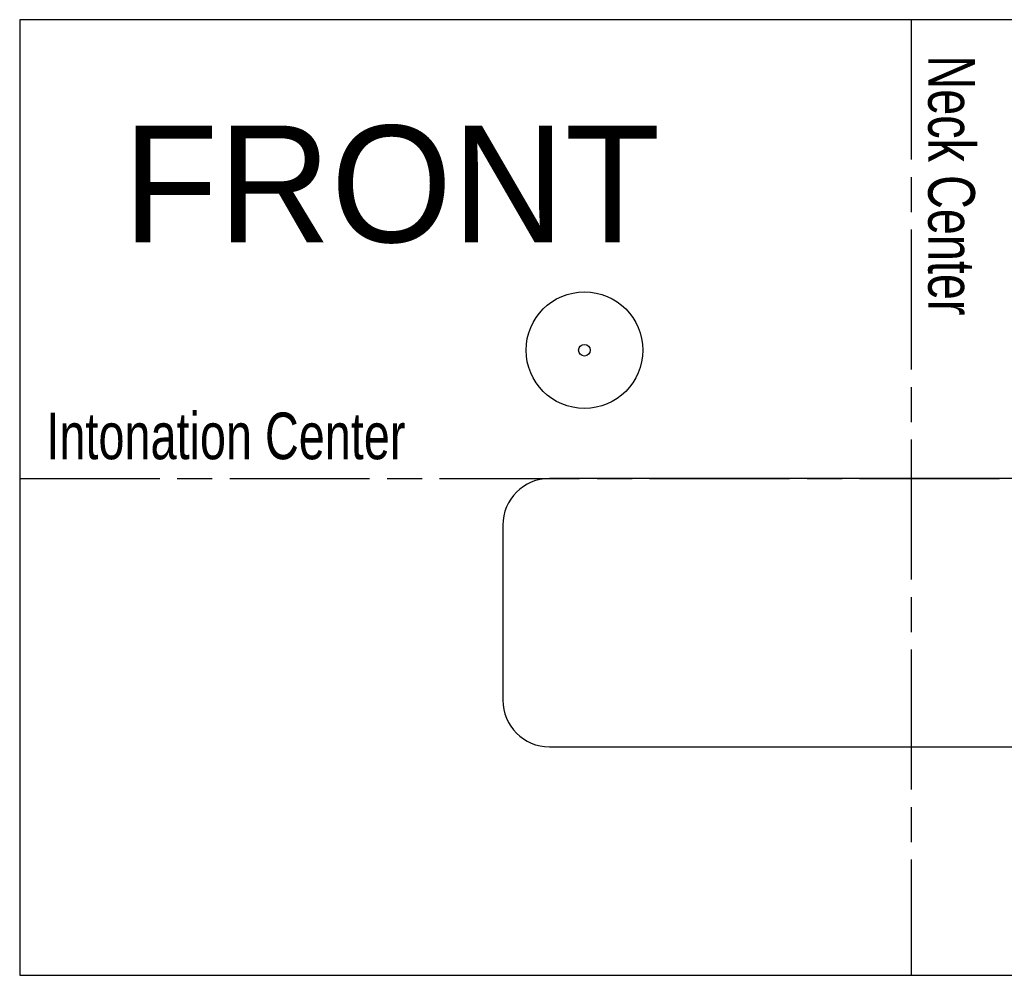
# Model space of a CAD drawing. Extents: x -147 to 25, y -61 to 205.
# Tile 1 of 8: x -147 to -63, y -61 to 21. Entities that reach past the tile are written whole.
import ezdxf

# ---------------------------------------------------------------- set-up
doc = ezdxf.new("R2010")
doc.units = 0
doc.header["$LTSCALE"] = 0.5
doc.linetypes.add('ACAD_ISO08W100', pattern=[36, 24, -3, 6, -3])
doc.layers.get('0').update_dxf_attribs({"linetype": 'CONTINUOUS'})

msp = doc.modelspace()

# ---------------------------------------------------------------- linework, layer by layer
at = {"color": 5, "linetype": 'ACAD_ISO08W100'}
for p, q in [((-70.671, 21.169), (-70.671, -60.758)), ((-147.082, -18.166), (25.066, -18.166))]:
    msp.add_line(p, q, dxfattribs=at)
for p, q in [((-35.671, -18.166), (-101.671, -18.166)), ((-105.671, -22.166), (-105.671, -37.166)), ((-101.671, -41.166), (-29.671, -41.166))]:
    msp.add_line(p, q)
msp.add_lwpolyline([(-147.082, -60.758), (25.066, -60.758), (25.066, 21.169), (-147.082, 21.169)], close=True)
at = {"color": 3}
for radius in [5, 0.5]:
    msp.add_circle((-98.671, -7.166), radius, dxfattribs=at)
for centre, start, end in [((-101.671, -22.166), 90, 180), ((-101.671, -37.166), 180, 270)]:
    msp.add_arc(centre, 4, start, end)

# ---------------------------------------------------------------- texts
at = {"width": 0.75}
msp.add_text('Neck Center', height=4, rotation=270, dxfattribs=at).set_placement((-69.198, 18.104))
msp.add_text('FRONT', height=10).set_placement((-138.236, 2.09))
msp.add_text('Intonation Center', height=4, dxfattribs=at).set_placement((-144.791, -16.514))

doc.saveas('drawing.dxf')
